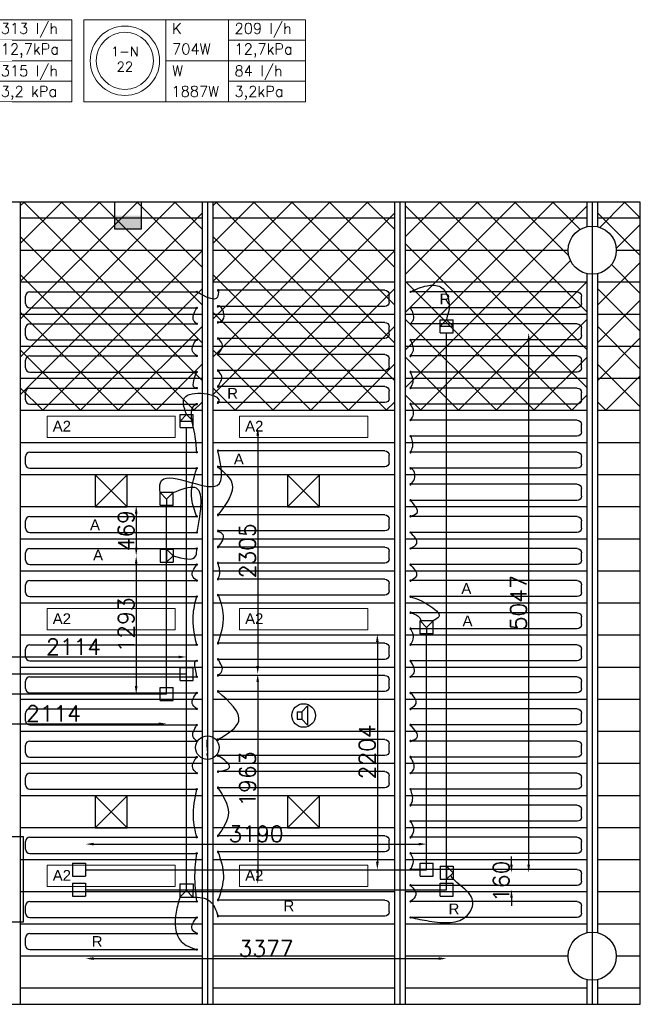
# Model space of a CAD drawing. Extents: x 7383 to 861143, y -570072 to -203000.
# Tile 28 of 30: x 484687 to 490493, y -257718 to -248513. Entities that reach past the tile are written whole.
import ezdxf
from ezdxf.enums import TextEntityAlignment as Align

# ---------------------------------------------------------------- set-up
doc = ezdxf.new("R2010")
doc.units = 0
doc.header["$LTSCALE"] = 25
doc.layers.get('0').update_dxf_attribs({"linetype": 'CONTINUOUS'})
doc.layers.get('DEFPOINTS').update_dxf_attribs({"linetype": 'CONTINUOUS'})
for name, color, linetype in [('000Vermogens2', 7, 'CONTINUOUS'), ('KP-bandraster', 5, 'CONTINUOUS'), ('KP-koppelingen', 6, 'CONTINUOUS'), ('KP-leidingen(aanvoer)', 5, 'CONTINUOUS'), ('KP-leidingen(retour)', 1, 'CONTINUOUS'), ('KP-Lucht aanvoer', 6, 'CONTINUOUS'), ('KP-lucht centreline', 2, 'CONTINUOUS'), ('KP-maatvoering', 7, 'CONTINUOUS'), ('KP-Melders', 3, 'CONTINUOUS'), ('KP-Oppervlak', 3, 'CONTINUOUS'), ('KP-panelen', 1, 'CONTINUOUS'), ('KP-registers', 4, 'CONTINUOUS'), ('KP-slangen', 7, 'CONTINUOUS'), ('KP-tekst', 7, 'CONTINUOUS'), ('SYM-W', 7, 'CONTINUOUS'), ('Thermostaat', 160, 'CONTINUOUS'), ('WB561---_ATT', 7, 'CONTINUOUS')]:
    doc.layers.add(name, color=color, linetype=linetype)
doc.layers.add('KP-Aluminium', color=8, linetype='CONTINUOUS', lineweight=18)
doc.layers.add('KP-Verlichting', color=2, linetype='CONTINUOUS', lineweight=18)
doc.styles.add('arial', font='ARIAL.TTF')
doc.styles.add('BURO-018', font='ISO96.shx', dxfattribs={"height": 90})
doc.styles.add('VERWOL-1', font='ROMANS.SHX')
doc.dimstyles.new('MARTIN', dxfattribs={"dimscale": 0, "dimtxt": 50, "dimasz": 75, "dimexe": 4, "dimexo": 4, "dimgap": 20, "dimtad": 1, "dimdec": 0, "dimrnd": 0.01, "dimzin": 1, "dimdsep": 46, "dimtxsty": 'VERWOL-1', "dimcen": -25, "dimdle": 1, "dimclrd": 7, "dimclre": 2, "dimclrt": 7, "dimadec": 0, "dimazin": 0, "dimtfac": 1, "dimtdec": 0, "dimtix": 1, "dimtofl": 0, "dimtmove": 0, "dimatfit": 3, "dimldrblk": 'OBLIQUE', "dimfxl": 0, "dimtvp": 33.333333, "dimtolj": 1, "dimtzin": 1, "dimarcsym": 0})

# ---------------------------------------------------------------- blocks, each defined once
blk = doc.blocks.new('SW30485012')
at = {"color": 0, "linetype": 'Continuous'}
for p, q in [((-2.5, 2.5), (-2.5, -2.5)), ((2.5, 2.5), (-2.5, 2.5)), ((2.5, -2.5), (2.5, 2.5)), ((-2.5, -2.5), (2.5, -2.5))]:
    blk.add_line(p, q, dxfattribs=at)
blk.add_solid([(-2.5, 0), (2.5, 0), (-2.5, -2.5), (2.5, -2.5)], dxfattribs=at)
at = {"color": 0, "linetype": 'Continuous', "style": 'BURO-018', "flags": 1}
blk.add_attdef('W_ID', (0, 0), '', height=1.8, dxfattribs=at)
blk = doc.blocks.new('A$C3C0C6C1A')
at = {"layer": 'SYM-W', "color": 2, "linetype": 'Continuous'}
blk.add_lwpolyline([(62827.7, -6282.1), (62827.7, -5482.1), (63077.7, -5482.1), (63077.7, -6282.1)], close=True, dxfattribs=at)
at = {"layer": 'Thermostaat', "xscale": 50, "yscale": 50, "zscale": 50}
blk.add_blockref('SW30485012', (64057.4, 323.7), dxfattribs=at)
blk = doc.blocks.new('Register A')
at = {"layer": 'KP-registers', "linetype": 'Continuous'}
for p, q in [((50, 115), (50, 185)), ((90, 225), (1644, 225)), ((90, 75), (1644, 75))]:
    blk.add_line(p, q, dxfattribs=at)
for centre in [(1650, 225), (1650, 75)]:
    blk.add_circle(centre, 6, dxfattribs=at)
for centre, start, end in [((90, 185), 90, 180), ((90, 115), 180, 270)]:
    blk.add_arc(centre, 40, start, end, dxfattribs=at)
blk = doc.blocks.new('*D131')
at = {"layer": 'DEFPOINTS', "color": 0, "linetype": 'Continuous', "transparency": 16777216}
for p in [(486248, -254471), (484133.8, -254630.8), (486248, -254630.7)]:
    blk.add_point(p, dxfattribs=at)
at = {"layer": 'KP-maatvoering', "color": 7, "linetype": 'Continuous', "lineweight": -2, "transparency": 16777216}
blk.add_line((484208.8, -254471), (486173, -254471), dxfattribs=at)
at = {"layer": 'KP-maatvoering', "color": 7, "linetype": 'Continuous', "transparency": 16777216}
for points in [[(484208.8, -254458.5), (484208.8, -254483.5), (484133.8, -254471)], [(486173, -254458.5), (486173, -254483.5), (486248, -254471)]]:
    blk.add_solid(points, dxfattribs=at)
at = {"layer": 'KP-maatvoering', "color": 7, "linetype": 'Continuous', "transparency": 16777216, "insert": (485190.9, -254376), "char_height": 150, "attachment_point": 5, "style": 'VERWOL-1'}
blk.add_mtext('\\A1;2114', dxfattribs=at)
blk = doc.blocks.new('_OBLIQUE')
at = {"color": 0, "linetype": 'ByBlock'}
blk.add_line((-0.5, -0.5), (0.5, 0.5), dxfattribs=at)
blk = doc.blocks.new('*D132')
at = {"layer": 'DEFPOINTS', "color": 0, "linetype": 'Continuous', "transparency": 16777216}
for p in [(483946.6, -254818), (486060.8, -254817.9), (486060.8, -255095.3)]:
    blk.add_point(p, dxfattribs=at)
at = {"layer": 'KP-maatvoering', "color": 7, "linetype": 'Continuous', "lineweight": -2, "transparency": 16777216}
blk.add_line((484021.6, -255095.3), (485985.8, -255095.3), dxfattribs=at)
at = {"layer": 'KP-maatvoering', "color": 7, "linetype": 'Continuous', "transparency": 16777216}
for points in [[(484021.6, -255082.8), (484021.6, -255107.8), (483946.6, -255095.3)], [(485985.8, -255082.8), (485985.8, -255107.8), (486060.8, -255095.3)]]:
    blk.add_solid(points, dxfattribs=at)
at = {"layer": 'KP-maatvoering', "color": 7, "linetype": 'Continuous', "transparency": 16777216, "insert": (485003.7, -255000.3), "char_height": 150, "attachment_point": 5, "style": 'VERWOL-1'}
blk.add_mtext('\\A1;2114', dxfattribs=at)
blk = doc.blocks.new('*D133')
at = {"layer": 'DEFPOINTS', "color": 0, "linetype": 'Continuous', "transparency": 16777216}
for p in [(486000, -253524.6), (485777.2, -254817.9), (486000, -254817.9)]:
    blk.add_point(p, dxfattribs=at)
at = {"layer": 'KP-maatvoering', "color": 7, "linetype": 'Continuous', "lineweight": -2, "transparency": 16777216}
blk.add_line((485777.2, -253599.6), (485777.2, -254742.9), dxfattribs=at)
at = {"layer": 'KP-maatvoering', "color": 7, "linetype": 'Continuous', "transparency": 16777216}
for points in [[(485764.7, -253599.6), (485789.7, -253599.6), (485777.2, -253524.6)], [(485764.7, -254742.9), (485789.7, -254742.9), (485777.2, -254817.9)]]:
    blk.add_solid(points, dxfattribs=at)
at = {"layer": 'KP-maatvoering', "color": 7, "linetype": 'Continuous', "transparency": 16777216, "insert": (485682.2, -254171.3), "char_height": 150, "attachment_point": 5, "rotation": 90, "style": 'VERWOL-1'}
blk.add_mtext('\\A1;1293', dxfattribs=at)
blk = doc.blocks.new('*D134')
at = {"layer": 'DEFPOINTS', "color": 0, "linetype": 'Continuous', "transparency": 16777216}
for p in [(486060.8, -253056.1), (485777.2, -253524.6), (486000, -253524.6)]:
    blk.add_point(p, dxfattribs=at)
at = {"layer": 'KP-maatvoering', "color": 7, "linetype": 'Continuous', "lineweight": -2, "transparency": 16777216}
blk.add_line((485777.2, -253131.1), (485777.2, -253449.6), dxfattribs=at)
at = {"layer": 'KP-maatvoering', "color": 7, "linetype": 'Continuous', "transparency": 16777216}
for points in [[(485764.7, -253131.1), (485789.7, -253131.1), (485777.2, -253056.1)], [(485764.7, -253449.6), (485789.7, -253449.6), (485777.2, -253524.6)]]:
    blk.add_solid(points, dxfattribs=at)
at = {"layer": 'KP-maatvoering', "color": 7, "linetype": 'Continuous', "transparency": 16777216, "insert": (485682.2, -253290.3), "char_height": 150, "attachment_point": 5, "rotation": 90, "style": 'VERWOL-1'}
blk.add_mtext('\\A1;469', dxfattribs=at)
blk = doc.blocks.new('*D135')
at = {"layer": 'DEFPOINTS', "color": 0, "linetype": 'Continuous', "transparency": 16777216}
for p in [(486248, -252326.2), (486248, -254630.7), (486914.1, -254630.7)]:
    blk.add_point(p, dxfattribs=at)
at = {"layer": 'KP-maatvoering', "color": 7, "linetype": 'Continuous', "lineweight": -2, "transparency": 16777216}
blk.add_line((486914.1, -252401.2), (486914.1, -254555.7), dxfattribs=at)
at = {"layer": 'KP-maatvoering', "color": 7, "linetype": 'Continuous', "transparency": 16777216}
for points in [[(486901.6, -252401.2), (486926.6, -252401.2), (486914.1, -252326.2)], [(486901.6, -254555.7), (486926.6, -254555.7), (486914.1, -254630.7)]]:
    blk.add_solid(points, dxfattribs=at)
at = {"layer": 'KP-maatvoering', "color": 7, "linetype": 'Continuous', "transparency": 16777216, "insert": (486819.1, -253478.5), "char_height": 150, "attachment_point": 5, "rotation": 90, "style": 'VERWOL-1'}
blk.add_mtext('\\A1;2305', dxfattribs=at)
blk = doc.blocks.new('*D136')
at = {"layer": 'DEFPOINTS', "color": 0, "linetype": 'Continuous', "transparency": 16777216}
for p in [(486248, -254630.7), (486248, -256593.4), (486914.1, -256593.4)]:
    blk.add_point(p, dxfattribs=at)
at = {"layer": 'KP-maatvoering', "color": 7, "linetype": 'Continuous', "lineweight": -2, "transparency": 16777216}
blk.add_line((486914.1, -254705.7), (486914.1, -256518.4), dxfattribs=at)
at = {"layer": 'KP-maatvoering', "color": 7, "linetype": 'Continuous', "transparency": 16777216}
for points in [[(486901.6, -254705.7), (486926.6, -254705.7), (486914.1, -254630.7)], [(486901.6, -256518.4), (486926.6, -256518.4), (486914.1, -256593.4)]]:
    blk.add_solid(points, dxfattribs=at)
at = {"layer": 'KP-maatvoering', "color": 7, "linetype": 'Continuous', "transparency": 16777216, "insert": (486819.1, -255612.1), "char_height": 150, "attachment_point": 5, "rotation": 90, "style": 'VERWOL-1'}
blk.add_mtext('\\A1;1963', dxfattribs=at)
blk = doc.blocks.new('*D137')
at = {"layer": 'DEFPOINTS', "color": 0, "linetype": 'Continuous', "transparency": 16777216}
for p in [(488493.5, -256220.4), (485303.8, -256460.5), (488493.5, -256460.5)]:
    blk.add_point(p, dxfattribs=at)
at = {"layer": 'KP-maatvoering', "color": 7, "linetype": 'Continuous', "lineweight": -2, "transparency": 16777216}
blk.add_line((485378.8, -256220.4), (488418.5, -256220.4), dxfattribs=at)
at = {"layer": 'KP-maatvoering', "color": 7, "linetype": 'Continuous', "transparency": 16777216}
for points in [[(485378.8, -256207.9), (485378.8, -256232.9), (485303.8, -256220.4)], [(488418.5, -256207.9), (488418.5, -256232.9), (488493.5, -256220.4)]]:
    blk.add_solid(points, dxfattribs=at)
at = {"layer": 'KP-maatvoering', "color": 7, "linetype": 'Continuous', "transparency": 16777216, "insert": (486898.6, -256125.4), "char_height": 150, "attachment_point": 5, "style": 'VERWOL-1'}
blk.add_mtext('\\A1;3190', dxfattribs=at)
blk = doc.blocks.new('*D138')
at = {"layer": 'DEFPOINTS', "color": 0, "linetype": 'Continuous', "transparency": 16777216}
for p in [(485303.8, -256647.7), (488680.7, -256647.7), (488680.7, -257290.6)]:
    blk.add_point(p, dxfattribs=at)
at = {"layer": 'KP-maatvoering', "color": 7, "linetype": 'Continuous', "lineweight": -2, "transparency": 16777216}
blk.add_line((485378.8, -257290.6), (488605.7, -257290.6), dxfattribs=at)
at = {"layer": 'KP-maatvoering', "color": 7, "linetype": 'Continuous', "transparency": 16777216}
for points in [[(485378.8, -257278.1), (485378.8, -257303.1), (485303.8, -257290.6)], [(488605.7, -257278.1), (488605.7, -257303.1), (488680.7, -257290.6)]]:
    blk.add_solid(points, dxfattribs=at)
at = {"layer": 'KP-maatvoering', "color": 7, "linetype": 'Continuous', "transparency": 16777216, "insert": (486992.2, -257195.6), "char_height": 150, "attachment_point": 5, "style": 'VERWOL-1'}
blk.add_mtext('\\A1;3377', dxfattribs=at)
blk = doc.blocks.new('*D139')
at = {"layer": 'DEFPOINTS', "color": 0, "linetype": 'Continuous', "transparency": 16777216}
for p in [(488680.7, -256487.6), (489287.6, -256487.6), (488680.7, -256647.7)]:
    blk.add_point(p, dxfattribs=at)
at = {"layer": 'KP-maatvoering', "color": 7, "linetype": 'Continuous', "lineweight": -2, "transparency": 16777216}
for p, q in [((489287.6, -256412.6), (489287.6, -256337.6)), ((489287.6, -256722.7), (489287.6, -256797.7))]:
    blk.add_line(p, q, dxfattribs=at)
at = {"layer": 'KP-maatvoering', "color": 7, "linetype": 'Continuous', "transparency": 16777216}
for points in [[(489275.1, -256412.6), (489300.1, -256412.6), (489287.6, -256487.6)], [(489275.1, -256722.7), (489300.1, -256722.7), (489287.6, -256647.7)]]:
    blk.add_solid(points, dxfattribs=at)
at = {"layer": 'KP-maatvoering', "color": 7, "linetype": 'Continuous', "transparency": 16777216, "insert": (489192.6, -256567.7), "char_height": 150, "attachment_point": 5, "rotation": 90, "style": 'VERWOL-1'}
blk.add_mtext('\\A1;160', dxfattribs=at)
blk = doc.blocks.new('*D140')
at = {"layer": 'DEFPOINTS', "color": 0, "linetype": 'Continuous', "transparency": 16777216}
for p in [(488680.7, -251440.3), (489448.7, -251440.3), (488619.8, -256487.7)]:
    blk.add_point(p, dxfattribs=at)
at = {"layer": 'KP-maatvoering', "color": 7, "linetype": 'Continuous', "lineweight": -2, "transparency": 16777216}
blk.add_line((489448.7, -256412.7), (489448.7, -251515.3), dxfattribs=at)
at = {"layer": 'KP-maatvoering', "color": 7, "linetype": 'Continuous', "transparency": 16777216}
for points in [[(489436.2, -251515.3), (489461.2, -251515.3), (489448.7, -251440.3)], [(489436.2, -256412.7), (489461.2, -256412.7), (489448.7, -256487.7)]]:
    blk.add_solid(points, dxfattribs=at)
at = {"layer": 'KP-maatvoering', "color": 7, "linetype": 'Continuous', "transparency": 16777216, "insert": (489353.7, -253964), "char_height": 150, "attachment_point": 5, "rotation": 90, "style": 'VERWOL-1'}
blk.add_mtext('\\A1;5047', dxfattribs=at)
blk = doc.blocks.new('*D141')
at = {"layer": 'DEFPOINTS', "color": 0, "linetype": 'Continuous', "transparency": 16777216}
for p in [(488493.5, -254256.1), (488033, -256460.5), (488493.5, -256460.5)]:
    blk.add_point(p, dxfattribs=at)
at = {"layer": 'KP-maatvoering', "color": 7, "linetype": 'Continuous', "lineweight": -2, "transparency": 16777216}
blk.add_line((488033, -254331.1), (488033, -256385.5), dxfattribs=at)
at = {"layer": 'KP-maatvoering', "color": 7, "linetype": 'Continuous', "transparency": 16777216}
for points in [[(488020.5, -254331.1), (488045.5, -254331.1), (488033, -254256.1)], [(488020.5, -256385.5), (488045.5, -256385.5), (488033, -256460.5)]]:
    blk.add_solid(points, dxfattribs=at)
at = {"layer": 'KP-maatvoering', "color": 7, "linetype": 'Continuous', "transparency": 16777216, "insert": (487938, -255358.3), "char_height": 150, "attachment_point": 5, "rotation": 90, "style": 'VERWOL-1'}
blk.add_mtext('\\A1;2204', dxfattribs=at)

msp = doc.modelspace()

# ---------------------------------------------------------------- hatches: boundary and pattern name
at = {"layer": 'KP-Aluminium', "linetype": 'Continuous'}
h = msp.add_hatch(dxfattribs=at)
h.set_pattern_fill('ANSI37', color=256, scale=2000)
h.set_pattern_definition([(45, (286912.9, -13162.46), (-176.7767, 176.7767), []), (135, (286912.9, -13162.46), (-176.7767, -176.7767), [])])
h.paths.add_polyline_path([(486393.1, -250218.2), (484693.1, -250218.2), (484693.1, -250368.2), (486393.1, -250368.2)])
h.paths.add_polyline_path([(486393.1, -250368.2), (484693.1, -250368.2), (484693.1, -250668.2), (486393.1, -250668.2)])
h.paths.add_polyline_path([(486393.1, -250668.2), (484693.1, -250668.2), (484693.1, -250968.2), (486393.1, -250968.2)])
h.paths.add_polyline_path([(486393.1, -250968.2), (484693.1, -250968.2), (484693.1, -251268.2), (486393.1, -251268.2)])
h.paths.add_polyline_path([(486393.1, -251268.2), (484693.1, -251268.2), (484693.1, -251568.2), (486393.1, -251568.2)])
h.paths.add_polyline_path([(486393.1, -251568.2), (484693.1, -251568.2), (484693.1, -251868.2), (486393.1, -251868.2)])
h.paths.add_polyline_path([(486393.1, -251868.2), (484693.1, -251868.2), (484693.1, -252168.2), (486393.1, -252168.2)])
h = msp.add_hatch(dxfattribs=at)
h.set_pattern_fill('ANSI37', color=256, scale=2000)
h.set_pattern_definition([(45, (288712.9, -13162.46), (-176.7767, 176.7767), []), (135, (288712.9, -13162.46), (-176.7767, -176.7767), [])])
h.paths.add_polyline_path([(488193.1, -250218.2), (486493.1, -250218.2), (486493.1, -250368.2), (488193.1, -250368.2)])
h.paths.add_polyline_path([(488193.1, -250368.2), (486493.1, -250368.2), (486493.1, -250668.2), (488193.1, -250668.2)])
h.paths.add_polyline_path([(488193.1, -250668.2), (486493.1, -250668.2), (486493.1, -250968.2), (488193.1, -250968.2)])
h.paths.add_polyline_path([(488193.1, -250968.2), (486493.1, -250968.2), (486493.1, -251268.2), (488193.1, -251268.2)])
h.paths.add_polyline_path([(488193.1, -251268.2), (486493.1, -251268.2), (486493.1, -251568.2), (488193.1, -251568.2)])
h.paths.add_polyline_path([(488193.1, -251568.2), (486493.1, -251568.2), (486493.1, -251868.2), (488193.1, -251868.2)])
h.paths.add_polyline_path([(488193.1, -251868.2), (486493.1, -251868.2), (486493.1, -252168.2), (488193.1, -252168.2)])
h = msp.add_hatch(dxfattribs=at)
h.set_pattern_fill('ANSI37', color=256, scale=2000)
h.set_pattern_definition([(45, (286912.9, -13162.46), (-176.7767, 176.7767), []), (135, (286912.9, -13162.46), (-176.7767, -176.7767), [])])
h.paths.add_polyline_path([(489993.1, -250218.2), (488293.1, -250218.2), (488293.1, -250368.2), (489993.1, -250368.2)])
h.paths.add_polyline_path([(489993.1, -250448.8), (489993.1, -250368.2), (488293.1, -250368.2), (488293.1, -250668.2), (489818.1, -250668.2, -0.350001)])
h.paths.add_polyline_path([(489818.1, -250668.2), (488293.1, -250668.2), (488293.1, -250968.2), (489993.1, -250968.2), (489993.1, -250887.6, -0.350001)])
h.paths.add_polyline_path([(489993.1, -250968.2), (488293.1, -250968.2), (488293.1, -251268.2), (489993.1, -251268.2)])
h.paths.add_polyline_path([(489993.1, -251268.2), (488293.1, -251268.2), (488293.1, -251568.2), (489993.1, -251568.2)])
h.paths.add_polyline_path([(489993.1, -251568.2), (488293.1, -251568.2), (488293.1, -251868.2), (489993.1, -251868.2)])
h.paths.add_polyline_path([(489993.1, -251868.2), (488293.1, -251868.2), (488293.1, -252168.2), (489993.1, -252168.2)])
h = msp.add_hatch(dxfattribs=at)
h.set_pattern_fill('ANSI37', color=256, scale=2000)
h.set_pattern_definition([(45, (225712.9, -13162.46), (-176.7767, 176.7767), []), (135, (225712.9, -13162.46), (-176.7767, -176.7767), [])])
h.paths.add_polyline_path([(490093.1, -251868.2), (490093.1, -252168.2), (490493.1, -252168.2), (490493.1, -251868.2)])
h.paths.add_polyline_path([(490093.1, -251568.2), (490093.1, -251868.2), (490493.1, -251868.2), (490493.1, -251568.2)])
h.paths.add_polyline_path([(490493.1, -251568.2), (490493.1, -251268.2), (490093.1, -251268.2), (490093.1, -251568.2)])
h.paths.add_polyline_path([(490093.1, -250968.2), (490093.1, -251268.2), (490493.1, -251268.2), (490493.1, -250968.2)])
h.paths.add_polyline_path([(490493.1, -250668.2), (490268.1, -250668.2, -0.350001), (490093.1, -250887.6), (490093.1, -250968.2), (490493.1, -250968.2)])
h.paths.add_polyline_path([(490493.1, -250368.2), (490093.1, -250368.2), (490093.1, -250448.8, -0.350001), (490268.1, -250668.2), (490493.1, -250668.2)])
h.paths.add_polyline_path([(490093.1, -250218.2), (490093.1, -250368.2), (490493.1, -250368.2), (490493.1, -250218.2)])

# ---------------------------------------------------------------- linework, layer by layer
at = {"layer": '000Vermogens2', "linetype": 'Continuous', "lineweight": 0}
for p, q in [((483101.4, -248513.1), (485174.3, -248513.1)), ((485174.3, -248513.1), (485174.3, -249280.9)), ((485287.5, -248513.1), (485287.5, -249280.9)), ((485287.5, -248513.1), (487360.4, -248513.1)), ((486055.4, -248513.1), (486055.4, -249280.9)), ((486640.7, -248897), (486640.7, -248513.1)), ((487360.4, -248513.1), (487360.4, -249280.9)), ((484454.5, -248705.1), (485174.3, -248705.1)), ((486640.7, -248705.1), (487360.4, -248705.1)), ((483869.3, -248897), (485174.3, -248897)), ((486055.4, -248897), (487360.4, -248897)), ((486640.7, -248897), (486640.7, -249280.9)), ((484454.5, -249089), (485174.3, -249089)), ((486640.7, -249089), (487360.4, -249089)), ((483101.4, -249280.9), (485174.3, -249280.9)), ((485287.5, -249280.9), (487360.4, -249280.9))]:
    msp.add_line(p, q, dxfattribs=at)
for radius in [324.2, 267.6]:
    msp.add_circle((485671.5, -248897), radius, dxfattribs=at)
at = {"layer": 'KP-bandraster', "linetype": 'Continuous'}
for p, q in [((484693.1, -250218.2), (484693.1, -257718.2)), ((486393.1, -250218.2), (486393.1, -257718.2)), ((486493.1, -250218.2), (486493.1, -257718.2)), ((488193.1, -250218.2), (488193.1, -257718.2)), ((488293.1, -250218.2), (488293.1, -257718.2)), ((489993.1, -250218.2), (489993.1, -250448.8)), ((490093.1, -250218.2), (490093.1, -250448.8)), ((489993.1, -250887.6), (489993.1, -257048.8)), ((490093.1, -250887.6), (490093.1, -257048.8)), ((489993.1, -257487.6), (489993.1, -257718.2)), ((490093.1, -257487.6), (490093.1, -257718.2))]:
    msp.add_line(p, q, dxfattribs=at)
for centre in [(490043.1, -250668.2), (490043.1, -257268.2)]:
    msp.add_circle(centre, 225, dxfattribs=at)
at = {"layer": 'KP-koppelingen', "linetype": 'Continuous'}
for p, q in [((488619.7, -251318.7), (488741.4, -251318.6)), ((488619.8, -251440.4), (488619.7, -251318.7)), ((488680.5, -251318.7), (488619.8, -251379.6)), ((488619.8, -251379.6), (488741.4, -251379.4)), ((488741.4, -251379.4), (488680.5, -251318.7)), ((488741.5, -251440.3), (488741.4, -251318.6)), ((488619.8, -251440.4), (488741.5, -251440.3)), ((486187.1, -252204.6), (486308.7, -252204.5)), ((486247.9, -252204.5), (486187.1, -252265.4)), ((486187.2, -252326.2), (486187.1, -252204.6)), ((486308.8, -252265.3), (486247.9, -252204.5)), ((486308.8, -252326.1), (486308.7, -252204.5)), ((486187.1, -252265.4), (486308.8, -252265.3)), ((486187.2, -252326.2), (486308.8, -252326.1)), ((486000, -253056), (486000, -252934.4)), ((486121.7, -252934.4), (486000, -252934.4)), ((486000, -252934.4), (486060.8, -252995.2)), ((486060.8, -252995.2), (486121.7, -252934.4)), ((486121.6, -253056.1), (486121.7, -252934.4)), ((486060.8, -252995.2), (486060.8, -253056.1)), ((486121.6, -253056.1), (486000, -253056)), ((485999.9, -253463.8), (486121.6, -253463.7)), ((485999.9, -253463.8), (486000, -253585.4)), ((486060.7, -253463.7), (486060.9, -253585.3)), ((486121.6, -253524.5), (486060.7, -253463.7)), ((486121.6, -253463.7), (486121.7, -253585.3)), ((486000, -253585.4), (486121.7, -253585.3)), ((486060.9, -253585.3), (486121.6, -253524.5)), ((488432.6, -254256), (488432.7, -254134.4)), ((488554.3, -254134.4), (488432.7, -254134.4)), ((488432.7, -254134.4), (488493.5, -254195.2)), ((488493.5, -254195.2), (488554.3, -254134.4)), ((488554.3, -254256.1), (488554.3, -254134.4)), ((488493.5, -254195.2), (488493.5, -254256.1)), ((488554.3, -254256.1), (488432.6, -254256)), ((486187.2, -254691.6), (486187.2, -254569.9)), ((486187.2, -254569.9), (486308.8, -254569.9)), ((486308.8, -254691.6), (486308.8, -254569.9)), ((486187.2, -254691.6), (486308.8, -254691.6)), ((486000, -254878.8), (486000, -254757.1)), ((486000, -254757.1), (486121.6, -254757.1)), ((486121.6, -254878.8), (486121.6, -254757.1)), ((486000, -254878.8), (486121.6, -254878.8)), ((485182.1, -256399.7), (485303.8, -256399.7)), ((485182.1, -256399.7), (485182.1, -256521.3)), ((485303.8, -256399.7), (485303.8, -256521.4)), ((488432.6, -256521.4), (488432.6, -256399.7)), ((488432.6, -256399.7), (488554.3, -256399.7)), ((488554.3, -256521.4), (488554.3, -256399.7)), ((488619.8, -256426.9), (488741.4, -256426.8)), ((488619.8, -256426.9), (488619.9, -256548.5)), ((488680.6, -256426.8), (488680.7, -256548.5)), ((488741.5, -256487.6), (488680.6, -256426.8)), ((488741.4, -256426.8), (488741.5, -256548.4)), ((485182.1, -256521.3), (485303.8, -256521.4)), ((488432.6, -256521.4), (488554.3, -256521.4)), ((488680.7, -256548.5), (488741.5, -256487.6)), ((485182.1, -256586.9), (485303.8, -256586.9)), ((485182.1, -256586.9), (485182.1, -256708.5)), ((485303.8, -256586.9), (485303.8, -256708.6)), ((486186.8, -256593.3), (486186.7, -256715)), ((486186.8, -256593.3), (486308.5, -256593.4)), ((486247.6, -256654.2), (486247.6, -256593.4)), ((486308.5, -256593.4), (486308.4, -256715.1)), ((488619.8, -256708.6), (488619.8, -256586.9)), ((488619.8, -256586.9), (488741.5, -256586.9)), ((488619.9, -256548.5), (488741.5, -256548.4)), ((488741.5, -256708.6), (488741.5, -256586.9)), ((485182.1, -256708.5), (485303.8, -256708.6)), ((486247.6, -256654.2), (486186.7, -256715)), ((486186.7, -256715), (486308.4, -256715.1)), ((486308.4, -256715.1), (486247.6, -256654.2)), ((488619.8, -256708.6), (488741.5, -256708.6))]:
    msp.add_line(p, q, dxfattribs=at)
at = {"layer": 'KP-leidingen(aanvoer)', "linetype": 'Continuous'}
for p, q in [((486060.8, -254817.9), (486060.8, -253056.1)), ((488493.5, -256460.5), (488493.5, -254256.1)), ((486060.8, -254817.9), (483885.8, -254817.9)), ((485303.8, -256460.5), (488493.5, -256460.5))]:
    msp.add_line(p, q, dxfattribs=at)
at = {"layer": 'KP-leidingen(retour)', "linetype": 'Continuous'}
for p, q in [((488680.7, -256647.7), (488680.7, -251440.3)), ((486248, -256593.4), (486248, -252326.2)), ((486248, -254630.7), (484073, -254630.7)), ((485303.8, -256647.7), (488680.7, -256647.7))]:
    msp.add_line(p, q, dxfattribs=at)
at = {"layer": 'KP-Lucht aanvoer', "linetype": 'Continuous'}
for p, q in [((485393.2, -252768.2), (485393.1, -253068.2)), ((485393.1, -253068.2), (485692.9, -252768.2)), ((485692.9, -252768.2), (485393.2, -252768.2)), ((485393.2, -252768.2), (485693.1, -253068.2)), ((485693.1, -253068.2), (485692.9, -252768.2)), ((487193.2, -252768.2), (487193.1, -253068.2)), ((487193.1, -253068.2), (487492.9, -252768.2)), ((487492.9, -252768.2), (487193.2, -252768.2)), ((487193.2, -252768.2), (487493.1, -253068.2)), ((487493.1, -253068.2), (487492.9, -252768.2)), ((485393.1, -253068.2), (485693.1, -253068.2)), ((487193.1, -253068.2), (487493.1, -253068.2)), ((485393.2, -255768.2), (485393.1, -256068.2)), ((485393.1, -256068.2), (485692.9, -255768.2)), ((485692.9, -255768.2), (485393.2, -255768.2)), ((485393.2, -255768.2), (485693.1, -256068.2)), ((485693.1, -256068.2), (485692.9, -255768.2)), ((487193.2, -255768.2), (487193.1, -256068.2)), ((487193.1, -256068.2), (487492.9, -255768.2)), ((487492.9, -255768.2), (487193.2, -255768.2)), ((487193.2, -255768.2), (487493.1, -256068.2)), ((487493.1, -256068.2), (487492.9, -255768.2)), ((485393.1, -256068.2), (485693.1, -256068.2)), ((487193.1, -256068.2), (487493.1, -256068.2))]:
    msp.add_line(p, q, dxfattribs=at)
at = {"layer": 'KP-lucht centreline', "linetype": 'Continuous'}
for p, q in [((486443.1, -250218.2), (486443.1, -257718.2)), ((488243.1, -250218.2), (488243.1, -257718.2)), ((490043.1, -250218.2), (490043.1, -257718.2))]:
    msp.add_line(p, q, dxfattribs=at)
at = {"layer": 'KP-Melders', "linetype": 'Continuous'}
for p, q in [((487326.2, -254983.7), (487378.3, -254928.4)), ((487378.3, -254928.4), (487378.3, -255109.1)), ((487283.2, -254983.7), (487326.2, -254983.7)), ((487283.2, -254983.7), (487283.2, -255053.7)), ((487283.2, -255053.7), (487326.2, -255053.7)), ((487283.2, -255053.7), (487326.2, -255053.7)), ((487326.2, -254983.7), (487326.2, -255053.7)), ((487326.2, -255053.7), (487378.3, -255109.1))]:
    msp.add_line(p, q, dxfattribs=at)
for centre in [(487343.1, -255018.2), (486443.1, -255318.2)]:
    msp.add_circle(centre, 110, dxfattribs=at)
at = {"layer": 'KP-Oppervlak', "linetype": 'Continuous'}
for p, q in [((490493.1, -250218.2), (421193.1, -250218.2)), ((490493.1, -257718.2), (490493.1, -250218.2)), ((439693.1, -257718.2), (490493.1, -257718.2))]:
    msp.add_line(p, q, dxfattribs=at)
at = {"layer": 'KP-panelen', "linetype": 'Continuous'}
for p, q in [((486393.1, -250368.2), (484693.1, -250368.2)), ((488193.1, -250368.2), (486493.1, -250368.2)), ((489993.1, -250368.2), (488293.1, -250368.2)), ((490493.1, -250368.2), (490093.1, -250368.2)), ((484693.1, -250668.2), (486393.1, -250668.2)), ((486493.1, -250668.2), (488193.1, -250668.2)), ((488293.1, -250668.2), (489818.1, -250668.2)), ((490268.1, -250668.2), (490493.1, -250668.2)), ((486393.1, -250968.2), (484693.1, -250968.2)), ((488193.1, -250968.2), (486493.1, -250968.2)), ((489993.1, -250968.2), (488293.1, -250968.2)), ((490493.1, -250968.2), (490093.1, -250968.2)), ((486393.1, -251268.2), (484693.1, -251268.2)), ((488193.1, -251268.2), (486493.1, -251268.2)), ((489993.1, -251268.2), (488293.1, -251268.2)), ((490493.1, -251268.2), (490093.1, -251268.2)), ((486393.1, -251568.2), (484693.1, -251568.2)), ((488193.1, -251568.2), (486493.1, -251568.2)), ((489993.1, -251568.2), (488293.1, -251568.2)), ((490493.1, -251568.2), (490093.1, -251568.2)), ((486393.1, -251868.2), (484693.1, -251868.2)), ((488193.1, -251868.2), (486493.1, -251868.2)), ((489993.1, -251868.2), (488293.1, -251868.2)), ((490493.1, -251868.2), (490093.1, -251868.2)), ((486393.1, -252168.2), (484693.1, -252168.2)), ((488193.1, -252168.2), (486493.1, -252168.2)), ((489993.1, -252168.2), (488293.1, -252168.2)), ((490493.1, -252168.2), (490093.1, -252168.2)), ((486393.1, -252468.2), (484693.1, -252468.2)), ((488193.1, -252468.2), (486493.1, -252468.2)), ((489993.1, -252468.2), (488293.1, -252468.2)), ((490493.1, -252468.2), (490093.1, -252468.2)), ((486393.1, -252768.2), (484693.1, -252768.2)), ((488193.1, -252768.2), (486493.1, -252768.2)), ((489993.1, -252768.2), (488293.1, -252768.2)), ((490493.1, -252768.2), (490093.1, -252768.2)), ((486393.1, -253068.2), (484693.1, -253068.2)), ((488193.1, -253068.2), (486493.1, -253068.2)), ((489993.1, -253068.2), (488293.1, -253068.2)), ((490493.1, -253068.2), (490093.1, -253068.2)), ((486393.1, -253368.2), (484693.1, -253368.2)), ((488193.1, -253368.2), (486493.1, -253368.2)), ((489993.1, -253368.2), (488293.1, -253368.2)), ((490493.1, -253368.2), (490093.1, -253368.2)), ((486393.1, -253668.2), (484693.1, -253668.2)), ((488193.1, -253668.2), (486493.1, -253668.2)), ((489993.1, -253668.2), (488293.1, -253668.2)), ((490493.1, -253668.2), (490093.1, -253668.2)), ((486393.1, -253968.2), (484693.1, -253968.2)), ((488193.1, -253968.2), (486493.1, -253968.2)), ((489993.1, -253968.2), (488293.1, -253968.2)), ((490493.1, -253968.2), (490093.1, -253968.2)), ((486393.1, -254268.2), (484693.1, -254268.2)), ((488193.1, -254268.2), (486493.1, -254268.2)), ((489993.1, -254268.2), (488293.1, -254268.2)), ((490493.1, -254268.2), (490093.1, -254268.2)), ((486393.1, -254568.2), (484693.1, -254568.2)), ((488193.1, -254568.2), (486493.1, -254568.2)), ((489993.1, -254568.2), (488293.1, -254568.2)), ((490493.1, -254568.2), (490093.1, -254568.2)), ((486393.1, -254868.2), (484693.1, -254868.2)), ((488193.1, -254868.2), (486493.1, -254868.2)), ((489993.1, -254868.2), (488293.1, -254868.2)), ((490493.1, -254868.2), (490093.1, -254868.2)), ((486393.1, -255168.2), (484693.1, -255168.2)), ((488193.1, -255168.2), (486493.1, -255168.2)), ((489993.1, -255168.2), (488293.1, -255168.2)), ((490493.1, -255168.2), (490093.1, -255168.2)), ((486393.1, -255468.2), (484693.1, -255468.2)), ((488193.1, -255468.2), (486493.1, -255468.2)), ((489993.1, -255468.2), (488293.1, -255468.2)), ((490493.1, -255468.2), (490093.1, -255468.2)), ((486393.1, -255768.2), (484693.1, -255768.2)), ((488193.1, -255768.2), (486493.1, -255768.2)), ((489993.1, -255768.2), (488293.1, -255768.2)), ((490493.1, -255768.2), (490093.1, -255768.2)), ((486393.1, -256068.2), (484693.1, -256068.2)), ((488193.1, -256068.2), (486493.1, -256068.2)), ((489993.1, -256068.2), (488293.1, -256068.2)), ((490493.1, -256068.2), (490093.1, -256068.2)), ((486393.1, -256368.2), (484693.1, -256368.2)), ((488193.1, -256368.2), (486493.1, -256368.2)), ((489993.1, -256368.2), (488293.1, -256368.2)), ((490493.1, -256368.2), (490093.1, -256368.2)), ((486770, -256668.2), (484693.1, -256668.2)), ((488193.1, -256668.2), (486493.1, -256668.2)), ((489993.1, -256668.2), (488293.1, -256668.2)), ((490493.1, -256668.2), (490093.1, -256668.2)), ((486393.1, -256968.2), (484693.1, -256968.2)), ((488193.1, -256968.2), (486493.1, -256968.2)), ((489993.1, -256968.2), (488293.1, -256968.2)), ((490493.1, -256968.2), (490093.1, -256968.2)), ((486393.1, -257268.2), (484693.1, -257268.2)), ((488193.1, -257268.2), (486493.1, -257268.2)), ((489818.1, -257268.2), (488293.1, -257268.2)), ((490493.1, -257268.2), (490268.1, -257268.2)), ((486393.1, -257568.2), (484693.1, -257568.2)), ((488193.1, -257568.2), (486493.1, -257568.2)), ((489993.1, -257568.2), (488293.1, -257568.2)), ((490493.1, -257568.2), (490093.1, -257568.2))]:
    msp.add_line(p, q, dxfattribs=at)
at = {"layer": 'KP-slangen', "linetype": 'Continuous'}
for points in [[(488343.2, -251056.9), (488498.6, -251000.6), (488624.3, -251012), (488698.1, -251247.7), (488680.5, -251318.7), (488680.4, -251322.4)], [(486548.3, -251043.2), (486537.6, -251106.6), (486343, -251056.9)], [(486542.3, -251343.2), (486596.3, -251304.2), (486542.3, -251193.2), (486535.6, -251200.5)], [(486343, -251356.9), (486316.4, -251327.7), (486343, -251206.9)], [(488343.2, -251356.9), (488371.5, -251314.5), (488343.2, -251206.9)], [(486343, -251656.9), (486302.7, -251611.3), (486337, -251506.9)], [(486542.3, -251643.2), (486582.6, -251544.8), (486542.3, -251493.2)], [(488343.2, -251656.9), (488370.2, -251606.4), (488343.2, -251506.9)], [(486343, -251956.9), (486337, -251956.9), (486343, -251806.9)], [(486542.3, -251943.2), (486576.7, -251846.6), (486542.3, -251793.2)], [(488343.2, -251956.9), (488367, -251903.3), (488343.2, -251806.9)], [(486247.9, -252204.5), (486240, -252034.8), (486542.3, -252093.2), (486535.5, -252101.3)], [(486343, -252556.9), (486324.2, -252385), (486343, -252106.9), (486353.5, -252103.3)], [(488343.2, -252256.9), (488372.2, -252202.7), (488343.2, -252106.9)], [(488343.2, -252556.9), (488363.7, -252504.4), (488349.2, -252406.9)], [(486000, -252934.4), (486003.1, -252841.6), (486535.5, -252867.1), (486542.3, -252543.2)], [(486343, -253156.9), (486296.7, -252995.8), (486343, -252706.9)], [(486542.3, -252693.2), (486672.5, -252845.2), (486542.3, -253143.2)], [(488343.2, -252856.9), (488380.8, -252806.9), (488343.2, -252706.9), (488341.2, -252706.5)], [(486121.7, -252934.4), (486322.2, -252884.7), (486343, -253306.9)], [(488343.2, -253156.9), (488404.3, -253124.2), (488343.2, -253006.9)], [(486542.3, -253293.2), (486586.4, -253326.4), (486542.3, -253443.2)], [(488343.2, -253456.9), (488401, -253408.7), (488343.2, -253306.9)], [(486121.6, -253524.5), (486335.9, -253524.3), (486343, -253456.9)], [(486542.3, -253743.2), (486553.3, -253719.5), (486542.3, -253593.2)], [(486343, -253756.9), (486304.9, -253713.4), (486343, -253606.9)], [(488343.2, -253756.9), (488401, -253711.8), (488343.2, -253606.9)], [(486343, -254356.9), (486309.8, -254082.4), (486343, -253906.9)], [(486542.3, -254343.2), (486593.6, -254086), (486548.3, -253893.2)], [(488343.2, -253906.9), (488515, -253985.8), (488607.6, -254095.1), (488554.3, -254134.4)], [(488343.2, -254056.9), (488395.1, -254077.2), (488432.7, -254134.4), (488431.9, -254135.1)], [(488343.2, -254206.9), (488368.8, -254284.3), (488343.2, -254356.9)], [(486343, -254656.9), (486335.5, -254600.8), (486343, -254506.9), (486346.5, -254507.9)], [(486542.3, -254643.2), (486578.9, -254604.5), (486542.3, -254493.2)], [(488343.2, -254656.9), (488376.2, -254619), (488343.2, -254506.9)], [(486542.3, -255243.2), (486736.7, -255070.1), (486542.3, -254793.2)], [(486343, -254956.9), (486302, -254905.5), (486343, -254806.9)], [(488343.2, -254806.9), (488392, -254907.3), (488343.2, -254956.9)], [(486343, -255256.9), (486312.6, -255223.8), (486343, -255106.9)], [(488349.2, -255256.9), (488404.7, -255224), (488343.2, -255106.9)], [(486343, -255556.9), (486305.5, -255506.4), (486343, -255406.9)], [(486542.3, -255543.2), (486650.2, -255502.9), (486542.3, -255393.2)], [(488343.2, -255556.9), (488374.3, -255518.7), (488343.2, -255406.9)], [(486343, -256156.9), (486312.5, -255969.8), (486343, -255706.9)], [(486542.3, -255693.2), (486639.4, -255925.6), (486542.3, -256143.2)], [(488343.2, -255856.9), (488360.6, -255817.7), (488343.2, -255706.9)], [(488343.2, -256006.9), (488371.1, -256095.5), (488343.2, -256156.9)], [(486343, -256756.9), (486326.6, -256512.8), (486343, -256306.9)], [(486542.3, -256293.2), (486593.4, -256518.1), (486542.3, -256743.2)], [(488343.2, -256306.9), (488368, -256384.6), (488343.2, -256456.9)], [(488343.2, -256906.9), (488520.5, -256940), (488877, -256884.3), (488911.7, -256709.8), (488741.5, -256487.6), (488744.5, -256485.9)], [(488343.2, -256606.9), (488394.3, -256695.1), (488343.2, -256756.9)], [(486186.7, -256715), (486151.1, -256855.6), (486198.3, -257132), (486343, -257206.9)], [(486308.4, -256715.1), (486462.7, -256749.5), (486542.3, -256893.2)], [(486343, -257056.9), (486300.1, -257014.5), (486343, -256906.9)]]:
    msp.add_spline(points, degree=3, dxfattribs=at)
at = {"layer": 'KP-Verlichting', "linetype": 'Continuous'}
for p, q in [((484943.1, -252218.2), (486143.1, -252218.2)), ((484943.1, -252218.2), (484943.1, -252418.2)), ((486143.1, -252218.2), (486143.1, -252418.2)), ((486743.1, -252218.2), (487943.1, -252218.2)), ((486743.1, -252218.2), (486743.1, -252418.2)), ((487943.1, -252218.2), (487943.1, -252418.2)), ((484943.1, -252418.2), (486143.1, -252418.2)), ((486743.1, -252418.2), (487943.1, -252418.2)), ((484943.1, -254018.2), (486143.1, -254018.2)), ((484943.1, -254018.2), (484943.1, -254218.2)), ((486143.1, -254018.2), (486143.1, -254218.2)), ((486743.1, -254018.2), (487943.1, -254018.2)), ((486743.1, -254018.2), (486743.1, -254218.2)), ((487943.1, -254018.2), (487943.1, -254218.2)), ((484943.1, -254218.2), (486143.1, -254218.2)), ((486743.1, -254218.2), (487943.1, -254218.2)), ((484943.1, -256418.2), (486143.1, -256418.2)), ((484943.1, -256418.2), (484943.1, -256618.2)), ((486143.1, -256418.2), (486143.1, -256618.2)), ((486743.1, -256418.2), (487943.1, -256418.2)), ((486743.1, -256418.2), (486743.1, -256618.2)), ((487943.1, -256418.2), (487943.1, -256618.2)), ((484943.1, -256618.2), (486143.1, -256618.2)), ((486743.1, -256618.2), (487943.1, -256618.2))]:
    msp.add_line(p, q, dxfattribs=at)

# ---------------------------------------------------------------- block references
at = {"layer": 'KP-registers', "linetype": 'Continuous'}
for p in [(484693, -251281.9), (484693, -251581.9), (484693, -251881.9), (484693, -252181.9), (484693, -252781.9), (484693, -253381.9), (484693, -253681.9), (484693, -253981.9), (484693, -254581.9), (484693, -254881.9), (484693, -255181.9), (484693, -255481.9), (484693, -255781.9), (484693, -256381.9), (484693, -256981.9), (484693, -257281.9)]:
    msp.add_blockref('Register A', p, dxfattribs=at)
at = {"layer": 'KP-registers', "linetype": 'Continuous', "xscale": -1}
for p in [(488192.3, -251268.2), (489993.2, -251281.9), (488192.3, -251568.2), (489993.2, -251581.9), (488192.3, -251868.2), (489993.2, -251881.9), (488192.3, -252168.2), (489993.2, -252181.9), (489993.2, -252481.9), (488192.3, -252768.2), (489993.2, -252781.9), (489993.2, -253081.9), (488192.3, -253368.2), (489993.2, -253381.9), (488192.3, -253668.2), (489993.2, -253681.9), (488192.3, -253968.2), (489993.2, -253981.9), (489993.2, -254281.9), (488192.3, -254568.2), (489993.2, -254581.9), (488192.3, -254868.2), (489993.2, -254881.9), (489993.2, -255181.9), (488192.3, -255468.2), (489993.2, -255481.9), (488192.3, -255768.2), (489993.2, -255781.9), (489993.2, -256081.9), (488192.3, -256368.2), (489993.2, -256381.9), (489993.2, -256681.9), (488192.3, -256968.2), (489993.2, -256981.9)]:
    msp.add_blockref('Register A', p, dxfattribs=at)
at = {"layer": 'WB561---_ATT', "linetype": 'Continuous'}
msp.add_blockref('A$C3C0C6C1A', (421643.1, -250668.2), dxfattribs=at)

# ---------------------------------------------------------------- texts
at = {"layer": '000Vermogens2', "linetype": 'Continuous', "lineweight": 0, "style": 'VERWOL-1'}
for s, p in [('313 l/h', (484510.8, -248645.2)), ('209 l/h', (486696.9, -248645.2)), ('K', (486113.2, -248645.2)), ('12,7kPa', (484510.8, -248837.1)), ('704W', (486113.2, -248837.1)), ('12,7kPa', (486696.9, -248837.1)), ('315 l/h', (484510.8, -249041.5)), ('W', (486113.2, -249041.5)), ('84 l/h', (486696.9, -249041.5)), ('3,2 kPa', (484510.8, -249233.4)), ('1887W', (486107.1, -249233.4)), ('3,2kPa', (486696.9, -249233.4))]:
    msp.add_text(s, height=100, dxfattribs=at).set_placement(p)
for s, p in [('1-N', (485671.5, -248810.4)), ('22', (485671.5, -248952.1))]:
    msp.add_text(s, height=90, dxfattribs=at).set_placement(p, align=Align.MIDDLE_CENTER)
at = {"layer": 'KP-Melders', "linetype": 'Continuous', "insert": (486443.1, -255318.2), "char_height": 150, "attachment_point": 5, "style": 'arial'}
msp.add_mtext('\\A1;!', dxfattribs=at)
at = {"layer": 'KP-tekst', "linetype": 'Continuous', "char_height": 100, "attachment_point": 5, "style": 'arial'}
for s, insert in [('\\A1;R', (488665.7, -251124.1)), ('\\A1;R', (486679.3, -252006.4)), ('\\A1;A', (486737.2, -252621)), ('\\A1;A', (485391.6, -253235.6)), ('\\A1;A', (485420.5, -253517.6)), ('\\A1;A', (488865.5, -253830.7)), ('\\A1;A', (488876.7, -254133.7)), ('\\A1;R', (487205.7, -256797.7)), ('\\A1;R', (488749.9, -256825.8)), ('\\A1;R', (485412, -257130.6))]:
    msp.add_mtext(s, dxfattribs=dict(at, insert=insert))
at = {"layer": 'KP-Verlichting', "linetype": 'Continuous', "char_height": 100, "attachment_point": 5, "style": 'arial'}
for insert in [(485081.7, -252313.1), (486881.7, -252313.1), (485081.7, -254113.1), (486881.7, -254113.1), (485081.7, -256513.1), (486881.7, -256513.1)]:
    msp.add_mtext('\\A1;A2', dxfattribs=dict(at, insert=insert))

# ---------------------------------------------------------------- dimensions: what is measured, and where the dimension line sits
at = {"layer": 'KP-maatvoering', "linetype": 'Continuous'}
for base, p1, p2, picture, middle in [((489448.7, -251440.3), (488619.8, -256487.7), (488680.7, -251440.3), '*D140', (489353.7, -253964)), ((486914.0794, -254630.7416), (486247.9977, -252326.1689), (486247.9977, -254630.7416), '*D135', (486819.0794, -253478.4553)), ((485777.1823, -253524.5819), (486060.7979, -253056.0593), (485999.9796, -253524.5819), '*D134', (485682.1823, -253290.3206)), ((485777.2, -254817.9), (486000, -253524.6), (486000, -254817.9), '*D133', (485682.2, -254171.3)), ((488033, -256460.5), (488493.5, -254256.1), (488493.5, -256460.5), '*D141', (487938, -255358.3)), ((486914.1, -256593.4), (486248, -254630.7), (486248, -256593.4), '*D136', (486819.1, -255612.1)), ((489287.6, -256487.6), (488680.7, -256647.7), (488680.7, -256487.6), '*D139', (489192.6, -256567.7))]:
    dim = msp.add_linear_dim(base=base, p1=p1, p2=p2, angle=90, dimstyle='MARTIN', override={"dimscale": 1, "dimtxt": 150, "dimse1": 1, "dimse2": 1}, dxfattribs=at)
    dim.commit()
    dim.dimension.update_dxf_attribs({"geometry": picture, "text_midpoint": middle})
for base, p1, p2, picture, middle in [((486248, -254471), (484133.8, -254630.8), (486248, -254630.7), '*D131', (485190.9, -254376)), ((486060.8, -255095.3), (483946.6, -254818), (486060.8, -254817.9), '*D132', (485003.7, -255000.3)), ((488493.5, -256220.4), (485303.8, -256460.5), (488493.5, -256460.5), '*D137', (486898.6, -256125.4)), ((488680.7, -257290.6), (485303.8, -256647.7), (488680.7, -256647.7), '*D138', (486992.2, -257195.6))]:
    dim = msp.add_linear_dim(base=base, p1=p1, p2=p2, dimstyle='MARTIN', override={"dimscale": 1, "dimtxt": 150, "dimse1": 1, "dimse2": 1}, dxfattribs=at)
    dim.commit()
    dim.dimension.update_dxf_attribs({"geometry": picture, "text_midpoint": middle})

doc.saveas('drawing.dxf')
